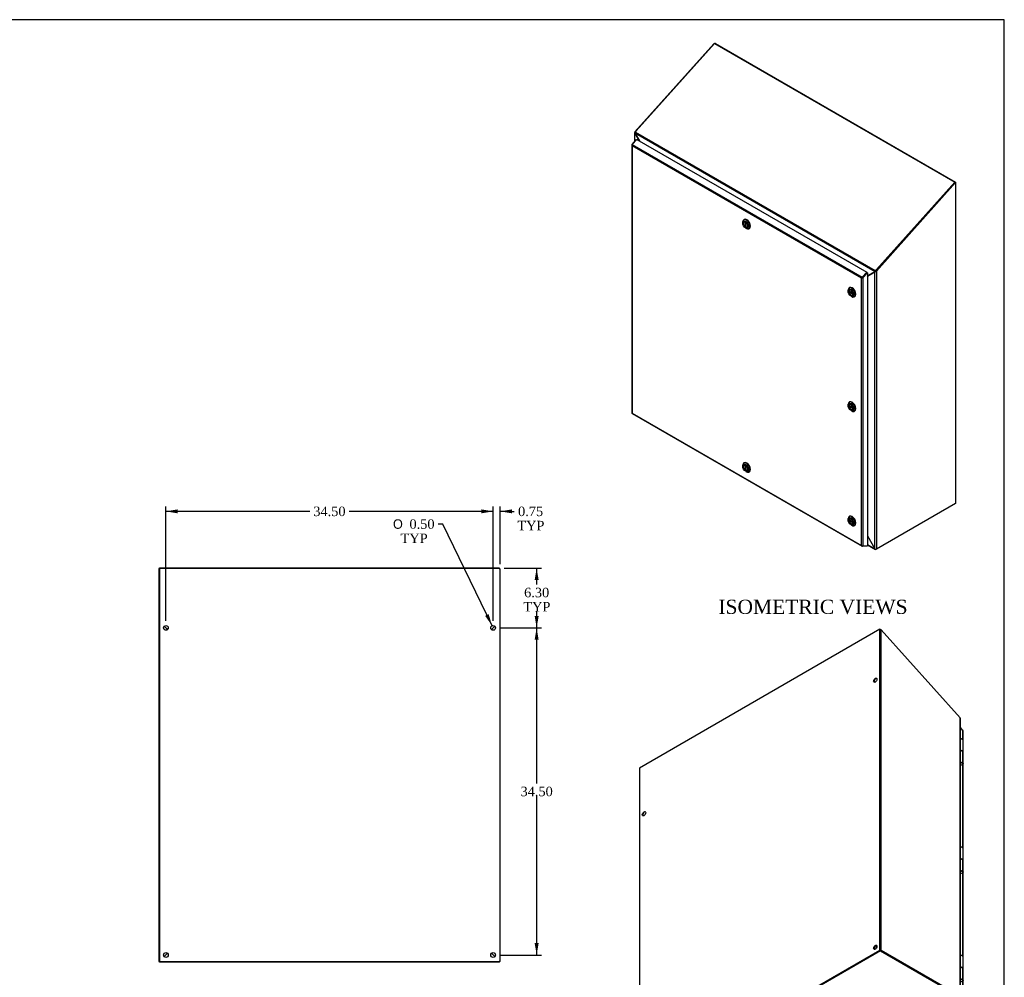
# Model space of a CAD drawing. Header units: inches. Extents: x 1 to 240, y -1 to 159.
# Tile 26 of 26: x 136 to 240, y 58 to 159. Entities that reach past the tile are written whole.
import ezdxf
from ezdxf.enums import TextEntityAlignment as Align

# ---------------------------------------------------------------- set-up
doc = ezdxf.new("R2010")
doc.units = ezdxf.units.IN
doc.header["$MEASUREMENT"] = 0
for name, color, linetype in [('COM70220', 7, 'Continuous'), ('COM70708-1', 7, 'Continuous'), ('COM70709-10', 7, 'Continuous'), ('COM70710-5', 7, 'Continuous'), ('COM70711-1', 7, 'Continuous'), ('COM70712-10', 7, 'Continuous'), ('Default', 7, 'Continuous'), ('HNG86659-1', 7, 'Continuous'), ('LOK10031', 7, 'Continuous'), ('LOK10031_INSERT', 7, 'Continuous'), ('STD26089', 7, 'Continuous')]:
    doc.layers.add(name, color=color, linetype=linetype)
doc.styles.add('SEACAD_Solid_Edge_ANSI1_Symbols', font='txt')
doc.styles.add('SEACAD_Times_New_Roman', font='times.ttf')
doc.dimstyles.new('HAMMOND_(STH_-_240x160)', dxfattribs={"dimtxt": 1, "dimasz": 1.25, "dimexe": 0.5, "dimexo": 0.5, "dimgap": 0.25, "dimtad": 0, "dimtih": 1, "dimtoh": 1, "dimzin": 0, "dimdsep": 46, "dimtxsty": 'SEACAD_Times_New_Roman', "dimblk1": '_SE_FILLED', "dimblk2": '_SE_FILLED', "dimsah": 1, "dimcen": 0.5, "dimadec": 0, "dimazin": 0, "dimtfac": 0.8, "dimtofl": 0, "dimtmove": 0, "dimatfit": 3, "dimfxl": 1, "dimtolj": 1, "dimtzin": 0, "dimarcsym": 0})

# ---------------------------------------------------------------- blocks, each defined once
blk = doc.blocks.new('SE5')
at = {"layer": 'COM70708-1', "color": 7, "linetype": 'Continuous'}
for p, q in [((186.3, 101.32), (150.48, 101.32)), ((150.48, 101.32), (150.48, 59.88)), ((186.41, 59.88), (186.41, 101.27)), ((185.49, 94.88), (185.84, 95.24)), ((185.48, 60.74), (185.84, 60.39)), ((150.48, 59.88), (186.3, 59.88)), ((186.41, 59.88), (186.3, 59.88))]:
    blk.add_line(p, q, dxfattribs=at)
for centre in [(151.16, 95.06), (185.66, 95.06), (151.16, 60.56), (185.66, 60.56)]:
    blk.add_circle(centre, 0.25, dxfattribs=at)
blk.add_open_spline([(186.3, 101.32), (186.32, 101.31), (186.33, 101.31), (186.36, 101.3), (186.37, 101.3), (186.39, 101.29), (186.4, 101.29), (186.41, 101.28), (186.41, 101.28), (186.41, 101.27)], degree=3, knots=[0, 0, 0, 0, 0.25, 0.25, 0.5, 0.5, 0.75, 0.75, 1, 1, 1, 1], dxfattribs=at)
at = {"layer": 'COM70709-10', "color": 7, "linetype": 'Continuous'}
for p, q in [((186.34, 101.36), (150.48, 101.36)), ((150.48, 101.32), (150.48, 101.36)), ((186.34, 101.31), (186.34, 101.36)), ((151.35, 94.89), (150.99, 95.25)), ((185.83, 95.25), (185.48, 94.89))]:
    blk.add_line(p, q, dxfattribs=at)
at = {"layer": 'COM70710-5', "color": 7, "linetype": 'Continuous'}
for p, q in [((151.34, 60.74), (150.98, 60.39)), ((185.84, 60.39), (185.48, 60.74)), ((150.48, 59.81), (150.48, 59.88)), ((186.34, 59.81), (150.48, 59.81)), ((186.34, 59.81), (186.34, 59.88))]:
    blk.add_line(p, q, dxfattribs=at)
at = {"layer": 'COM70711-1', "color": 7, "linetype": 'Continuous'}
for p, q in [((150.41, 101.32), (150.41, 59.88)), ((150.48, 101.32), (150.41, 101.32)), ((150.48, 101.32), (150.48, 101.32)), ((150.99, 95.24), (151.34, 94.89)), ((151.34, 60.74), (150.98, 60.39)), ((150.48, 59.88), (150.41, 59.88))]:
    blk.add_line(p, q, dxfattribs=at)
at = {"layer": 'COM70712-10', "color": 7, "linetype": 'Continuous'}
for p, q in [((151.2, 95.04), (151.2, 95.04)), ((151.27, 94.97), (151.27, 94.97)), ((185.55, 94.95), (185.55, 94.97)), ((185.63, 95.02), (185.63, 95.04))]:
    blk.add_line(p, q, dxfattribs=at)
blk = doc.blocks.new('SE6')
at = {"layer": 'COM70708-1', "color": 7, "linetype": 'Continuous'}
for p, q in [((208.95, 156.66), (200.62, 147.37)), ((208.96, 156.66), (208.95, 156.66)), ((209.1, 156.7), (209.06, 156.67)), ((209.1, 156.7), (234.43, 142.07)), ((200.58, 147.3), (200.58, 146.33)), ((200.62, 147.37), (200.6, 147.35)), ((200.66, 147.33), (200.6, 147.35)), ((200.62, 147.37), (200.66, 147.34)), ((200.63, 147.22), (200.62, 147.21)), ((200.62, 147.21), (201.07, 146.42)), ((200.62, 146.37), (200.62, 147.21)), ((234.36, 142.05), (234.38, 142.05)), ((234.38, 142.05), (234.43, 142.07)), ((234.43, 142.07), (234.43, 142.02))]:
    blk.add_line(p, q, dxfattribs=at)
for centre, radius, start, end in [((209.06, 156.52), 0.179, 113.5953, 128.7429), ((209.06, 156.52), 0.179, 76.8191, 103.8571), ((200.7, 147.3), 0.119, 152.9508, 222.4898)]:
    blk.add_arc(centre, radius, start, end, dxfattribs=at)
at = {"layer": 'COM70709-10', "color": 7, "linetype": 'Continuous'}
for p, q in [((209, 156.7), (200.74, 147.49)), ((209, 156.7), (234.36, 142.07)), ((200.74, 147.49), (200.66, 147.35)), ((200.63, 147.24), (225.91, 132.64)), ((200.63, 147.24), (200.63, 147.2)), ((200.63, 147.2), (201.09, 146.41)), ((200.66, 147.35), (225.96, 132.74)), ((234.36, 142.07), (226.1, 132.85)), ((234.37, 142.04), (234.36, 142.07)), ((224.83, 132.26), (224.83, 132.26)), ((224.87, 132.3), (224.87, 132.3)), ((225.13, 132.17), (225.9, 132.61)), ((225.95, 132.64), (225.9, 132.61)), ((225.9, 132.61), (225.91, 132.64)), ((225.96, 132.67), (225.91, 132.64)), ((225.95, 132.64), (225.96, 132.67)), ((225.96, 132.74), (226.1, 132.85)), ((225.98, 132.7), (225.96, 132.74)), ((225.98, 132.7), (226.05, 132.76)), ((226.1, 132.85), (226.11, 132.82))]:
    blk.add_line(p, q, dxfattribs=at)
for centre, radius, start, end in [((200.8, 147.25), 0.172, 143.0833, 182.5836), ((226.08, 132.62), 0.171, 132.2557, 170.973), ((226.02, 132.65), 0.0636, 122.7267, 157.8165)]:
    blk.add_arc(centre, radius, start, end, dxfattribs=at)
at = {"layer": 'COM70710-5', "color": 7, "linetype": 'Continuous'}
for p, q in [((225.13, 104.76), (225.92, 103.39)), ((225.13, 103.84), (225.92, 103.39)), ((225.13, 103.81), (225.97, 103.33)), ((226, 103.35), (226, 103.32)), ((226.02, 103.33), (226, 103.32)), ((226.07, 103.36), (226.02, 103.33)), ((226.02, 103.33), (226.02, 103.35))]:
    blk.add_line(p, q, dxfattribs=at)
blk.add_open_spline([(226, 103.32), (225.99, 103.32), (225.98, 103.32), (225.96, 103.33), (225.95, 103.33), (225.94, 103.34), (225.93, 103.35), (225.92, 103.37), (225.92, 103.38), (225.92, 103.39)], degree=3, knots=[0, 0, 0, 0, 0.25, 0.25, 0.5, 0.5, 0.75, 0.75, 1, 1, 1, 1], dxfattribs=at)
at = {"layer": 'COM70711-1', "color": 7, "linetype": 'Continuous'}
for p, q in [((226.02, 132.72), (234.38, 142.05)), ((226.07, 132.69), (234.43, 142.02)), ((234.38, 142.05), (234.43, 142.02)), ((234.43, 142.02), (234.43, 108.19)), ((225.92, 132.62), (225.13, 132.16)), ((225.13, 132.16), (225.15, 132.18)), ((225.96, 132.64), (225.15, 132.18)), ((225.95, 132.64), (225.92, 132.62)), ((225.92, 103.39), (225.92, 132.62)), ((226.02, 132.72), (226.07, 132.69)), ((226.07, 132.69), (226.07, 103.36)), ((234.43, 108.19), (226.07, 103.36)), ((225.13, 104.76), (225.92, 103.39)), ((226.07, 103.36), (226.05, 103.35))]:
    blk.add_line(p, q, dxfattribs=at)
for centre, radius, start, end in [((225.37, 131.73), 0.498, 115.9411, 118.4323), ((225.9, 132.84), 0.223, 273.5268, 318.1889), ((225.91, 132.72), 0.0947, 300.0362, 319.7456), ((225.76, 132.85), 0.291, 320.1906, 334.3739), ((226.03, 103.53), 0.181, 231.8532, 275.1984)]:
    blk.add_arc(centre, radius, start, end, dxfattribs=at)
at = {"layer": 'COM70712-10', "color": 7, "linetype": 'Continuous'}
for p, q in [((200.31, 146.03), (200.78, 146.56)), ((200.81, 146.57), (200.33, 146.03)), ((200.78, 146.56), (200.8, 146.55)), ((200.81, 146.57), (225.06, 132.57)), ((200.28, 145.99), (200.28, 117.72)), ((200.29, 145.96), (200.29, 145.96)), ((200.29, 145.96), (200.29, 145.96)), ((200.31, 146.03), (200.33, 146.03)), ((200.31, 145.91), (200.31, 117.71)), ((224.51, 131.95), (200.31, 145.91)), ((200.33, 146.03), (224.58, 132.04)), ((224.51, 103.74), (224.51, 131.95)), ((224.54, 131.97), (224.61, 132.01)), ((224.54, 131.97), (224.54, 131.96)), ((224.54, 131.96), (224.54, 131.96)), ((224.58, 132.04), (225.06, 132.57)), ((224.61, 132.01), (225.08, 132.53)), ((225.08, 132.53), (224.61, 132.01)), ((224.66, 131.98), (224.61, 132.01)), ((225.13, 132.5), (224.66, 131.98)), ((224.66, 131.98), (224.66, 103.71)), ((225.08, 132.53), (225.06, 132.57)), ((225.08, 132.53), (225.13, 132.5)), ((225.13, 132.5), (225.13, 103.73)), ((200.29, 117.7), (200.29, 117.7)), ((200.29, 117.69), (200.29, 117.7)), ((200.29, 117.69), (200.29, 117.69)), ((200.31, 117.71), (224.51, 103.74)), ((200.31, 117.67), (224.56, 103.68)), ((224.54, 103.7), (224.54, 103.7)), ((224.54, 103.7), (224.54, 103.7)), ((225.06, 103.69), (224.58, 103.67)), ((224.66, 103.71), (225.13, 103.73)), ((225.07, 103.72), (225.06, 103.69))]:
    blk.add_line(p, q, dxfattribs=at)
for centre, major_axis, ratio, start_param, end_param in [((200.39, 145.99), (0.108, 0), 0.57735, 2.356194, 3.587154), ((200.37, 145.97), (0.054, 0.0935), 0.57735, 1.22173, 2.049297), ((200.39, 145.96), (-0.086, 0.136), 0.549, 1.242088, 1.548986), ((200.39, 145.96), (-0.078, 0.123), 0.60466, 1.204587, 1.544038), ((224.58, 131.99), (-0.114, -0.059), 0.041488, 0.811828, 1.118725), ((224.58, 131.99), (-0.108, -0.057), 0.041976, 0.763364, 1.102814), ((224.61, 131.98), (0.054, 0.0935), 0.57735, 1.22173, 2.049297), ((224.58, 132.02), (0.108, 0), 0.57735, 4.266828, 5.497787), ((224.58, 131.99), (0.036, 0.0189), 0.041976, -1.166142, -0.854205), ((200.39, 117.72), (0.108, 0), 0.57735, 3.141593, 3.587154), ((200.39, 117.75), (-0.114, -0.059), 0.041488, 0.50493, 0.811828), ((200.39, 117.75), (-0.108, -0.057), 0.041976, 0.423914, 0.763364), ((200.37, 117.77), (0.054, 0.0935), 0.57735, 2.663092, 3.141593), ((224.58, 103.78), (0.078, -0.123), 0.60466, 4.68563, 5.025081), ((224.58, 103.78), (0.086, -0.136), 0.549, 4.690578, 4.997476), ((224.58, 103.75), (0.108, 0), 0.57735, 4.266828, 5.497787), ((224.61, 103.77), (0.054, 0.0935), 0.57735, 2.663092, 3.490659)]:
    blk.add_ellipse(centre, major_axis=major_axis, ratio=ratio, start_param=start_param, end_param=end_param, dxfattribs=at)
at = {"layer": 'LOK10031', "color": 7, "linetype": 'Continuous'}
for p, q in [((212.14, 138.13), (212.09, 138.1)), ((211.98, 137.85), (211.98, 137.77)), ((212.3, 137.22), (212.37, 137.18)), ((212.64, 137.15), (212.69, 137.18)), ((223.25, 130.95), (223.21, 130.92)), ((223.09, 130.67), (223.09, 130.59)), ((223.41, 130.04), (223.48, 130)), ((223.76, 129.97), (223.8, 130)), ((223.09, 118.61), (223.09, 118.53)), ((223.25, 118.89), (223.21, 118.86)), ((223.41, 117.98), (223.48, 117.94)), ((223.76, 117.91), (223.8, 117.94)), ((211.98, 112.2), (211.98, 112.12)), ((212.14, 112.48), (212.09, 112.45)), ((212.3, 111.57), (212.37, 111.53)), ((212.64, 111.5), (212.69, 111.53)), ((223.09, 106.55), (223.09, 106.47)), ((223.25, 106.83), (223.21, 106.8)), ((223.41, 105.92), (223.48, 105.88)), ((223.76, 105.85), (223.8, 105.88))]:
    blk.add_line(p, q, dxfattribs=at)
for centre, start_param, end_param in [((212.37, 137.63), 0, 0.785398), ((212.37, 137.63), 2.356194, 6.283185), ((212.41, 137.65), 3.141593, 6.283185), ((223.48, 130.45), 0, 0.785398), ((223.48, 130.45), 2.356194, 6.283185), ((223.52, 130.47), 3.141593, 6.283185), ((223.48, 118.39), 0, 0.785398), ((223.48, 118.39), 2.356194, 6.283185), ((223.52, 118.41), 3.141593, 6.283185), ((212.37, 111.98), 0, 0.785398), ((212.37, 111.98), 2.356194, 6.283185), ((212.41, 112), 3.141593, 6.283185), ((223.48, 106.33), 0, 0.785398), ((223.48, 106.33), 2.356194, 6.283185), ((223.52, 106.35), 3.141593, 6.283185)]:
    blk.add_ellipse(centre, major_axis=(-0.275, 0.476), ratio=0.57735, start_param=start_param, end_param=end_param, dxfattribs=at)
for centre, major_axis in [((212.3, 137.59), (-0.225, 0.39)), ((212.3, 137.59), (-0.158, 0.273)), ((223.41, 130.41), (-0.225, 0.39)), ((223.41, 130.41), (-0.158, 0.273)), ((223.41, 118.35), (-0.225, 0.39)), ((223.41, 118.35), (-0.158, 0.273)), ((212.3, 111.94), (-0.225, 0.39)), ((212.3, 111.94), (-0.158, 0.273)), ((223.41, 106.29), (-0.225, 0.39)), ((223.41, 106.29), (-0.157, 0.273))]:
    blk.add_ellipse(centre, major_axis=major_axis, ratio=0.57735, dxfattribs=at)
at = {"layer": 'LOK10031_INSERT', "color": 7, "linetype": 'Continuous'}
for p, q in [((212.16, 137.87), (212.14, 137.86)), ((212.27, 137.86), (212.27, 137.86)), ((212.27, 137.86), (212.27, 137.35)), ((212.33, 137.38), (212.27, 137.35)), ((212.33, 137.83), (212.33, 137.82)), ((212.33, 137.32), (212.33, 137.82)), ((212.45, 137.32), (212.47, 137.33)), ((223.63, 130.31), (223.19, 130.57)), ((223.19, 130.5), (223.25, 130.53)), ((223.19, 130.5), (223.63, 130.25)), ((223.27, 130.69), (223.25, 130.68)), ((223.57, 130.14), (223.59, 130.15)), ((223.63, 130.31), (223.63, 130.31)), ((223.63, 130.25), (223.63, 130.25)), ((223.63, 118.25), (223.19, 118.51)), ((223.19, 118.44), (223.25, 118.47)), ((223.19, 118.44), (223.63, 118.19)), ((223.27, 118.63), (223.25, 118.62)), ((223.57, 118.08), (223.59, 118.09)), ((223.63, 118.25), (223.63, 118.25)), ((223.63, 118.19), (223.63, 118.19)), ((212.16, 112.22), (212.14, 112.21)), ((212.27, 112.21), (212.27, 112.21)), ((212.27, 112.21), (212.27, 111.7)), ((212.33, 112.17), (212.33, 112.17)), ((212.33, 111.67), (212.33, 112.17)), ((212.33, 111.73), (212.27, 111.7)), ((212.45, 111.67), (212.47, 111.68)), ((223.63, 106.19), (223.19, 106.45)), ((223.19, 106.38), (223.25, 106.41)), ((223.19, 106.38), (223.63, 106.13)), ((223.27, 106.57), (223.25, 106.56)), ((223.57, 106.02), (223.59, 106.03)), ((223.63, 106.19), (223.63, 106.19)), ((223.63, 106.13), (223.63, 106.13))]:
    blk.add_line(p, q, dxfattribs=at)
for centre, major_axis, start_param, end_param in [((212.3, 137.59), (0.156, -0.271), 2.484547, 5.369435), ((212.3, 137.59), (-0.156, 0.271), 2.484547, 5.369435), ((223.41, 130.41), (0.156, -0.271), 0.91375, 3.798639), ((223.41, 130.41), (-0.156, 0.271), 0.91375, 3.798639), ((223.41, 118.35), (0.156, -0.271), 0.91375, 3.798639), ((223.41, 118.35), (-0.156, 0.271), 0.91375, 3.798639), ((212.3, 111.94), (0.156, -0.271), 2.484547, 5.369435), ((212.3, 111.94), (-0.156, 0.271), 2.484547, 5.369435), ((223.41, 106.29), (0.156, -0.271), 0.91375, 3.798639), ((223.41, 106.29), (-0.156, 0.271), 0.91375, 3.798639)]:
    blk.add_ellipse(centre, major_axis=major_axis, ratio=0.57735, start_param=start_param, end_param=end_param, dxfattribs=at)
blk = doc.blocks.new('SE7')
at = {"layer": 'COM70220', "color": 7, "linetype": 'Continuous'}
for centre, major_axis, start_param, end_param in [((234.76, 56.1), (0.125, -0.217), -1.368171, -1.272424), ((211.34, 42.78), (0.25, 0.433), 3.142794, 3.166374), ((211.34, 42.58), (0.125, -0.217), -1.368171, -1.247847)]:
    blk.add_ellipse(centre, major_axis=major_axis, ratio=0.57735, start_param=start_param, end_param=end_param, dxfattribs=at)
blk.add_open_spline([(211.07, 42.36), (211.07, 42.36), (211.08, 42.36), (211.09, 42.35), (211.1, 42.35)], degree=3, knots=[0.93407941, 0.93407941, 0.93407941, 0.93407941, 0.95149263, 1, 1, 1, 1], dxfattribs=at)
at = {"layer": 'COM70708-1', "color": 7, "linetype": 'Continuous'}
for p, q in [((226.42, 94.91), (201.09, 80.28)), ((226.42, 61.08), (226.42, 94.91)), ((226.57, 61.08), (226.57, 94.87)), ((226.57, 94.87), (234.9, 85.57)), ((234.9, 85.57), (234.92, 85.56)), ((234.9, 56.26), (234.9, 85.57)), ((234.93, 56.22), (234.93, 85.5)), ((201.09, 80.28), (201.09, 46.45)), ((201.09, 46.45), (226.42, 61.08)), ((201.14, 46.42), (226.47, 61.05)), ((226.52, 61.05), (234.85, 56.24)), ((226.57, 61.08), (234.9, 56.26)), ((234.9, 56.26), (234.85, 56.24)), ((234.9, 56.21), (234.85, 56.24)), ((234.85, 56.24), (234.86, 56.23)), ((234.86, 56.23), (234.92, 56.25)), ((234.9, 56.26), (234.92, 56.25)), ((201.14, 46.42), (201.09, 46.45))]:
    blk.add_line(p, q, dxfattribs=at)
for centre, radius, start, end in [((226.46, 94.73), 0.179, 51.2571, 103.1809), ((234.81, 85.5), 0.119, 0.2609, 27.0492)]:
    blk.add_arc(centre, radius, start, end, dxfattribs=at)
for centre in [(225.96, 89.54), (201.57, 75.45), (225.96, 61.37), (201.57, 47.28)]:
    blk.add_ellipse(centre, major_axis=(-0.125, -0.217), ratio=0.57735, dxfattribs=at)
for centre, major_axis, start_param, end_param in [((226.01, 89.51), (-0.125, -0.217), 3.346674, 6.078104), ((201.62, 75.42), (-0.125, -0.217), 3.346674, 6.078104), ((226.01, 61.34), (-0.125, -0.217), 3.346674, 6.078104), ((226.49, 61.03), (0.108, 0), 0.785398, 2.356194), ((201.62, 47.25), (-0.125, -0.217), 3.346674, 6.078104)]:
    blk.add_ellipse(centre, major_axis=major_axis, ratio=0.57735, start_param=start_param, end_param=end_param, dxfattribs=at)
for points in [[(234.86, 56.23), (234.86, 56.23), (234.86, 56.23), (234.86, 56.23), (234.86, 56.23), (234.86, 56.23), (234.86, 56.23), (234.85, 56.23), (234.85, 56.23), (234.85, 56.24)], [(234.92, 56.25), (234.92, 56.25), (234.93, 56.24), (234.93, 56.24), (234.93, 56.23), (234.93, 56.22), (234.93, 56.22), (234.92, 56.21), (234.91, 56.21), (234.9, 56.21)]]:
    blk.add_open_spline(points, degree=3, knots=[0, 0, 0, 0, 0.25, 0.25, 0.5, 0.5, 0.75, 0.75, 1, 1, 1, 1], dxfattribs=at)
at = {"layer": 'COM70710-5', "color": 7, "linetype": 'Continuous'}
for p, q in [((226.49, 61.06), (201.14, 46.42)), ((226.49, 61), (201.14, 46.36)), ((226.49, 61), (226.49, 61.06)), ((226.49, 61.06), (234.85, 56.24)), ((226.49, 61), (234.85, 56.18)), ((234.85, 56.18), (209.5, 41.54)), ((209.55, 41.53), (234.9, 56.17)), ((234.9, 56.21), (234.85, 56.24)), ((234.85, 56.23), (234.85, 56.24)), ((234.85, 56.18), (234.85, 56.24)), ((234.85, 56.23), (234.87, 56.17)), ((234.87, 56.17), (234.85, 56.18)), ((234.68, 55.99), (210.89, 42.26)), ((201.14, 46.36), (201.14, 46.42)), ((201.14, 46.36), (209.5, 41.54)), ((209.5, 41.54), (209.52, 41.53)), ((210.85, 42.29), (210.89, 42.26))]:
    blk.add_line(p, q, dxfattribs=at)
for points, knots in [([(234.85, 56.24), (234.85, 56.23), (234.85, 56.23), (234.86, 56.23), (234.86, 56.23), (234.86, 56.23), (234.86, 56.23), (234.86, 56.23), (234.86, 56.23), (234.85, 56.23)], [0, 0, 0, 0, 0.25, 0.25, 0.5, 0.5, 0.75, 0.75, 1, 1, 1, 1]), ([(234.9, 56.21), (234.9, 56.2), (234.9, 56.19), (234.9, 56.18), (234.9, 56.17), (234.89, 56.17), (234.89, 56.16), (234.88, 56.16), (234.87, 56.16), (234.87, 56.17)], [0, 0, 0, 0, 0.25, 0.25, 0.5, 0.5, 0.75, 0.75, 1, 1, 1, 1]), ([(209.52, 41.53), (209.53, 41.53), (209.54, 41.53), (209.55, 41.53), (209.56, 41.54), (209.56, 41.54)], [0, 0, 0, 0, 0.25, 0.25, 0.3895023, 0.3895023, 0.3895023, 0.3895023])]:
    blk.add_open_spline(points, degree=3, knots=knots, dxfattribs=at)
at = {"layer": 'COM70711-1', "color": 7, "linetype": 'Continuous'}
for p, q in [((201.09, 46.45), (201.09, 46.39)), ((201.14, 46.42), (201.09, 46.39)), ((201.09, 46.39), (201.14, 46.36)), ((210.85, 42.29), (210.87, 42.26)), ((210.87, 42.26), (210.88, 42.27))]:
    blk.add_line(p, q, dxfattribs=at)
at = {"layer": 'COM70712-10', "color": 7, "linetype": 'Continuous'}
for p, q in [((235.2, 84.24), (234.93, 84.54)), ((235.2, 83.25), (235.2, 84.24)), ((235.23, 55.93), (235.23, 84.2)), ((235.2, 71.83), (235.2, 80.69)), ((235.2, 60.41), (235.2, 69.27)), ((235.2, 55.97), (235.2, 57.85)), ((234.73, 55.99), (234.73, 56.07)), ((210.44, 41.96), (234.68, 55.96)), ((210.46, 41.9), (234.7, 55.89)), ((210.94, 41.88), (235.18, 55.88)), ((210.96, 41.88), (235.2, 55.88)), ((234.68, 55.96), (234.68, 56.04)), ((234.68, 55.96), (234.73, 55.99)), ((235.15, 55.94), (234.68, 55.96)), ((234.68, 55.96), (235.15, 55.94)), ((234.68, 55.96), (234.7, 55.89)), ((235.18, 55.88), (234.7, 55.89)), ((234.73, 55.99), (235.2, 55.97)), ((235.2, 55.97), (235.15, 55.94)), ((235.15, 55.94), (235.15, 55.94)), ((235.22, 55.9), (235.15, 55.94)), ((210.39, 42.02), (210.39, 41.93)), ((210.39, 41.93), (210.44, 41.96)), ((210.45, 41.93), (210.39, 41.93)), ((210.44, 42.05), (210.44, 41.96)), ((210.44, 41.96), (210.44, 41.96)), ((210.44, 41.96), (210.46, 41.9)), ((210.46, 41.9), (210.94, 41.88)), ((210.91, 42.27), (210.91, 42.23)), ((210.96, 42.26), (210.96, 42.3))]:
    blk.add_line(p, q, dxfattribs=at)
for centre, major_axis, start_param, end_param in [((235.12, 84.2), (-0.108, 0), 3.141593, 3.926991), ((235.15, 55.97), (-0.054, 0.0935), 2.792527, 3.551924), ((235.12, 55.93), (-0.108, 0), 2.696031, 3.926991), ((210.91, 41.98), (-0.054, 0.0935), 2.792527, 3.141593)]:
    blk.add_ellipse(centre, major_axis=major_axis, ratio=0.57735, start_param=start_param, end_param=end_param, dxfattribs=at)
at = {"layer": 'HNG86659-1', "color": 7, "linetype": 'Continuous'}
for p, q in [((235.21, 81.99), (235.21, 83.21)), ((235.1, 82.06), (234.93, 82.17)), ((235.15, 82.02), (234.93, 82.16)), ((235.15, 82.02), (235.15, 80.82)), ((235.21, 80.73), (235.21, 81.96)), ((234.93, 80.93), (235.15, 80.82)), ((235.16, 80.76), (234.93, 80.87)), ((235.17, 80.75), (234.93, 80.87)), ((235.17, 80.75), (235.16, 80.76)), ((235.21, 70.57), (235.21, 71.79)), ((235.1, 70.64), (234.93, 70.75)), ((235.15, 70.6), (234.93, 70.74)), ((235.15, 70.6), (235.15, 69.4)), ((235.21, 69.31), (235.21, 70.54)), ((234.93, 69.51), (235.15, 69.4)), ((235.16, 69.33), (234.93, 69.44)), ((235.17, 69.33), (234.93, 69.44)), ((235.17, 69.33), (235.16, 69.33)), ((235.21, 59.15), (235.21, 60.37)), ((235.1, 59.22), (234.93, 59.33)), ((235.15, 59.17), (234.93, 59.32)), ((235.15, 59.17), (235.15, 57.98)), ((235.21, 57.89), (235.21, 59.11)), ((234.93, 58.09), (235.15, 57.98)), ((235.16, 57.91), (234.93, 58.02)), ((235.17, 57.91), (234.93, 58.02)), ((235.17, 57.91), (235.16, 57.91))]:
    blk.add_line(p, q, dxfattribs=at)
for centre, radius, start, end in [((234.93, 82.94), 0.412, 58.9797, 89.8451), ((234.96, 83.24), 0.122, 76.2621, 98.3557), ((235.03, 81.86), 0.23, 59.8119, 82.6446), ((234.99, 81.89), 0.208, 38.7237, 58.7029), ((234.99, 80.65), 0.233, 34.8416, 46.393), ((234.93, 71.52), 0.412, 58.9797, 89.8451), ((234.96, 71.82), 0.122, 76.2621, 98.3557), ((235.03, 70.44), 0.23, 59.8119, 82.6446), ((234.99, 70.47), 0.208, 38.7237, 58.7029), ((234.99, 69.23), 0.233, 34.8416, 46.393), ((234.93, 60.1), 0.412, 58.9797, 89.8451), ((234.96, 60.4), 0.122, 76.2621, 98.3557), ((235.03, 59.02), 0.23, 59.8119, 82.6446), ((234.99, 59.04), 0.208, 38.7237, 58.7029), ((234.99, 57.81), 0.233, 34.8416, 46.393)]:
    blk.add_arc(centre, radius, start, end, dxfattribs=at)
for centre, major_axis, ratio, start_param, end_param in [((234.98, 81.99), (-0.236, 0), 0.57735, 3.141593, 4.605551), ((234.98, 81.96), (-0.236, 0), 0.57735, 3.925794, 4.317393), ((234.98, 81.96), (-0.236, 0), 0.57735, 3.141593, 3.925794), ((234.98, 80.69), (-0.202, -0.021), 0.501281, 1.287359, 3.570645), ((234.98, 70.57), (-0.236, 0), 0.57735, 3.141593, 4.605551), ((234.98, 70.54), (-0.236, 0), 0.57735, 3.925794, 4.317393), ((234.98, 70.54), (-0.236, 0), 0.57735, 3.141593, 3.925794), ((234.98, 69.27), (-0.202, -0.021), 0.501281, 1.287359, 3.570645), ((234.98, 59.15), (-0.236, 0), 0.57735, 3.141593, 4.605551), ((234.98, 59.11), (-0.236, 0), 0.57735, 3.925794, 4.317393), ((234.98, 59.11), (-0.236, 0), 0.57735, 3.141593, 3.925794), ((234.98, 57.85), (-0.202, -0.021), 0.501281, 1.287359, 3.570645)]:
    blk.add_ellipse(centre, major_axis=major_axis, ratio=ratio, start_param=start_param, end_param=end_param, dxfattribs=at)
for points, knots in [([(235.21, 83.23), (235.21, 83.24), (235.21, 83.25), (235.18, 83.29), (235.13, 83.32), (235.05, 83.35), (235.01, 83.35), (234.99, 83.36)], [0, 0, 0, 0, 0.043117, 0.262983, 0.523294, 0.804022, 1, 1, 1, 1]), ([(235.21, 83.21), (235.21, 83.22), (235.21, 83.22), (235.21, 83.23), (235.21, 83.24), (235.2, 83.25), (235.2, 83.26), (235.18, 83.27), (235.18, 83.27), (235.17, 83.28), (235.16, 83.28), (235.15, 83.29), (235.15, 83.29), (235.15, 83.29)], [0.3971419, 0.3971419, 0.3971419, 0.3971419, 0.5, 0.5, 0.625, 0.625, 0.75, 0.75, 0.875, 0.875, 0.9375, 0.9375, 1, 1, 1, 1]), ([(235.18, 80.78), (235.18, 80.78), (235.18, 80.78), (235.18, 80.77), (235.17, 80.77), (235.17, 80.76), (235.17, 80.76), (235.17, 80.76), (235.17, 80.76), (235.17, 80.75), (235.17, 80.75), (235.17, 80.75), (235.17, 80.75), (235.17, 80.75)], [0, 0, 0, 0, 0.25, 0.25, 0.5, 0.5, 0.625, 0.625, 0.75, 0.75, 0.875, 0.875, 1, 1, 1, 1]), ([(235.18, 80.78), (235.19, 80.78), (235.2, 80.77), (235.2, 80.76), (235.21, 80.76), (235.22, 80.74), (235.22, 80.73), (235.21, 80.71), (235.21, 80.71), (235.21, 80.71)], [0, 0, 0, 0, 0.125, 0.125, 0.25, 0.25, 0.5, 0.5, 0.5177455, 0.5177455, 0.5177455, 0.5177455]), ([(235.21, 71.81), (235.21, 71.82), (235.21, 71.83), (235.18, 71.87), (235.13, 71.9), (235.05, 71.93), (235.01, 71.93), (234.99, 71.93)], [0, 0, 0, 0, 0.043117, 0.262983, 0.523294, 0.804022, 1, 1, 1, 1]), ([(235.21, 71.79), (235.21, 71.8), (235.21, 71.8), (235.21, 71.81), (235.21, 71.82), (235.2, 71.83), (235.2, 71.84), (235.18, 71.85), (235.18, 71.85), (235.17, 71.86), (235.16, 71.86), (235.15, 71.87), (235.15, 71.87), (235.15, 71.87)], [0.3971419, 0.3971419, 0.3971419, 0.3971419, 0.5, 0.5, 0.625, 0.625, 0.75, 0.75, 0.875, 0.875, 0.9375, 0.9375, 1, 1, 1, 1]), ([(235.18, 69.36), (235.18, 69.36), (235.18, 69.36), (235.18, 69.35), (235.17, 69.35), (235.17, 69.34), (235.17, 69.34), (235.17, 69.34), (235.17, 69.34), (235.17, 69.33), (235.17, 69.33), (235.17, 69.33), (235.17, 69.33), (235.17, 69.33)], [0, 0, 0, 0, 0.25, 0.25, 0.5, 0.5, 0.625, 0.625, 0.75, 0.75, 0.875, 0.875, 1, 1, 1, 1]), ([(235.18, 69.36), (235.19, 69.36), (235.2, 69.35), (235.2, 69.34), (235.21, 69.34), (235.22, 69.32), (235.22, 69.31), (235.21, 69.29), (235.21, 69.29), (235.21, 69.29)], [0, 0, 0, 0, 0.125, 0.125, 0.25, 0.25, 0.5, 0.5, 0.5177455, 0.5177455, 0.5177455, 0.5177455]), ([(235.21, 60.39), (235.21, 60.39), (235.21, 60.41), (235.18, 60.44), (235.13, 60.48), (235.05, 60.51), (235.01, 60.51), (234.99, 60.51)], [0, 0, 0, 0, 0.043117, 0.262983, 0.523294, 0.804022, 1, 1, 1, 1]), ([(235.21, 60.37), (235.21, 60.38), (235.21, 60.38), (235.21, 60.39), (235.21, 60.4), (235.2, 60.41), (235.2, 60.42), (235.18, 60.43), (235.18, 60.43), (235.17, 60.44), (235.16, 60.44), (235.15, 60.45), (235.15, 60.45), (235.15, 60.45)], [0.3971419, 0.3971419, 0.3971419, 0.3971419, 0.5, 0.5, 0.625, 0.625, 0.75, 0.75, 0.875, 0.875, 0.9375, 0.9375, 1, 1, 1, 1]), ([(235.18, 57.94), (235.18, 57.94), (235.18, 57.94), (235.18, 57.93), (235.17, 57.93), (235.17, 57.92), (235.17, 57.92), (235.17, 57.92), (235.17, 57.92), (235.17, 57.91), (235.17, 57.91), (235.17, 57.91), (235.17, 57.91), (235.17, 57.91)], [0, 0, 0, 0, 0.25, 0.25, 0.5, 0.5, 0.625, 0.625, 0.75, 0.75, 0.875, 0.875, 1, 1, 1, 1]), ([(235.18, 57.94), (235.19, 57.94), (235.2, 57.93), (235.2, 57.92), (235.21, 57.92), (235.22, 57.9), (235.22, 57.89), (235.21, 57.87), (235.21, 57.87), (235.21, 57.87)], [0, 0, 0, 0, 0.125, 0.125, 0.25, 0.25, 0.5, 0.5, 0.5177455, 0.5177455, 0.5177455, 0.5177455])]:
    blk.add_open_spline(points, degree=3, knots=knots, dxfattribs=at)
for points in [[(235.15, 80.64), (235.19, 80.67), (235.21, 80.69), (235.21, 80.71)], [(235.15, 69.22), (235.19, 69.25), (235.21, 69.27), (235.21, 69.29)], [(235.15, 57.8), (235.19, 57.83), (235.21, 57.85), (235.21, 57.87)]]:
    blk.add_open_spline(points, degree=3, dxfattribs=at)
at = {"layer": 'STD26089', "color": 7, "linetype": 'Continuous'}
for p, q in [((226.06, 61.53), (226.02, 61.55)), ((225.84, 61.22), (225.87, 61.2))]:
    blk.add_line(p, q, dxfattribs=at)
blk.add_ellipse((225.97, 61.36), major_axis=(-0.094, -0.162), ratio=0.57735, start_param=0, end_param=3.141593, dxfattribs=at)
blk = doc.blocks.new('DMBLK246')
at = {"layer": 'Default', "linetype": 'Continuous', "transparency": 16777216}
for points in [[(190.46, 100.11), (190.25, 101.36), (190.04, 100.11)], [(190.46, 96.31), (190.04, 96.31), (190.25, 95.06)]]:
    blk.add_hatch(color=7, dxfattribs=at).paths.add_polyline_path(points)
at = {"layer": 'Default', "color": 7, "linetype": 'Continuous', "transparency": 16777216}
for p, q in [((186.84, 101.36), (190.75, 101.36)), ((190.25, 101.36), (190.25, 99.64)), ((190.25, 96.79), (190.25, 95.06)), ((186.41, 95.06), (190.75, 95.06))]:
    blk.add_line(p, q, dxfattribs=at)
at = {"layer": 'Default', "color": 7, "linetype": 'Continuous', "transparency": 16777216, "style": 'SEACAD_Times_New_Roman'}
for s, p in [('6.30', (188.93, 99.29)), ('TYP', (188.85, 97.79))]:
    blk.add_text(s, height=1, dxfattribs=at).set_placement(p, align=Align.TOP_LEFT)
blk = doc.blocks.new('_SE_FILLED')
at = {"color": 0}
blk.add_line((0, 0), (-1, 0), dxfattribs=at)
blk.add_solid([(0, 0), (-1, -0.1665), (-1, 0.1665), (0, 0)], dxfattribs=at)
blk = doc.blocks.new('DMBLK247')
at = {"layer": 'Default', "linetype": 'Continuous', "transparency": 16777216}
for points in [[(190.46, 93.81), (190.25, 95.06), (190.04, 93.81)], [(190.46, 61.81), (190.04, 61.81), (190.25, 60.56)]]:
    blk.add_hatch(color=7, dxfattribs=at).paths.add_polyline_path(points)
at = {"layer": 'Default', "color": 7, "linetype": 'Continuous', "transparency": 16777216}
for p, q in [((186.41, 95.06), (190.75, 95.06)), ((190.25, 95.06), (190.25, 78.66)), ((190.25, 77.31), (190.25, 60.56)), ((186.41, 60.56), (190.75, 60.56))]:
    blk.add_line(p, q, dxfattribs=at)
at = {"layer": 'Default', "color": 7, "linetype": 'Continuous', "transparency": 16777216, "style": 'SEACAD_Times_New_Roman'}
blk.add_text('34.50', height=1, dxfattribs=at).set_placement((188.55, 78.31), align=Align.TOP_LEFT)
blk = doc.blocks.new('DMBLK248')
at = {"layer": 'Default', "linetype": 'Continuous', "transparency": 16777216}
for points in [[(184.41, 107.56), (184.41, 107.14), (185.66, 107.35)], [(187.66, 107.56), (186.41, 107.35), (187.66, 107.14)]]:
    blk.add_hatch(color=7, dxfattribs=at).paths.add_polyline_path(points)
at = {"layer": 'Default', "color": 7, "linetype": 'Continuous', "transparency": 16777216}
for p, q in [((185.66, 107.35), (183.16, 107.35)), ((185.66, 95.81), (185.66, 107.85)), ((186.41, 101.77), (186.41, 107.85)), ((187.37, 107.35), (186.41, 107.35)), ((187.37, 107.35), (187.87, 107.35))]:
    blk.add_line(p, q, dxfattribs=at)
at = {"layer": 'Default', "color": 7, "linetype": 'Continuous', "transparency": 16777216, "style": 'SEACAD_Times_New_Roman'}
for s, p in [('0.75', (188.29, 107.85)), ('TYP', (188.22, 106.35))]:
    blk.add_text(s, height=1, dxfattribs=at).set_placement(p, align=Align.TOP_LEFT)
blk = doc.blocks.new('DMBLK249')
at = {"layer": 'Default', "linetype": 'Continuous', "transparency": 16777216}
for points in [[(152.41, 107.56), (151.16, 107.35), (152.41, 107.14)], [(184.41, 107.56), (184.41, 107.14), (185.66, 107.35)]]:
    blk.add_hatch(color=7, dxfattribs=at).paths.add_polyline_path(points)
at = {"layer": 'Default', "color": 7, "linetype": 'Continuous', "transparency": 16777216}
for p, q in [((151.16, 95.81), (151.16, 107.85)), ((166.35, 107.35), (151.16, 107.35)), ((185.66, 107.35), (170.47, 107.35)), ((185.66, 95.81), (185.66, 107.85))]:
    blk.add_line(p, q, dxfattribs=at)
at = {"layer": 'Default', "color": 7, "linetype": 'Continuous', "transparency": 16777216, "style": 'SEACAD_Times_New_Roman'}
blk.add_text('34.50', height=1, dxfattribs=at).set_placement((166.7, 107.85), align=Align.TOP_LEFT)
blk = doc.blocks.new('DMBLK257')
at = {"layer": 'Default', "linetype": 'Continuous', "transparency": 16777216}
blk.add_hatch(color=7, dxfattribs=at).paths.add_polyline_path([(184.82, 96.32), (185.55, 95.29), (185.19, 96.5)])
at = {"layer": 'Default', "color": 7, "linetype": 'Continuous', "transparency": 16777216}
for p, q in [((180.35, 106.01), (179.85, 106.01)), ((185.55, 95.29), (180.35, 106.01))]:
    blk.add_line(p, q, dxfattribs=at)
for s, style, p in [('O', 'SEACAD_Solid_Edge_ANSI1_Symbols', (175.1, 106.51)), ('0.50', 'SEACAD_Times_New_Roman', (176.84, 106.51)), ('TYP', 'SEACAD_Times_New_Roman', (175.9, 105.01))]:
    blk.add_text(s, height=1, dxfattribs=dict(at, style=style)).set_placement(p, align=Align.TOP_LEFT)
blk = doc.blocks.new('BORDER')
at = {"layer": 'Default', "color": 7, "linetype": 'Continuous'}
for p, q in [((0, 27.86), (-41.86, 27.86)), ((0, 0), (0, 27.86))]:
    blk.add_line(p, q, dxfattribs=at)

msp = doc.modelspace()

# ---------------------------------------------------------------- block references
at = {"layer": 'Default', "color": 7, "xscale": 5.7, "yscale": 5.7, "zscale": 5.7}
msp.add_blockref('BORDER', (239.562, 0.401), dxfattribs=at)
at = {"layer": 'Default'}
for name in ['SE6', 'SE5', 'SE7']:
    msp.add_blockref(name, (0, 0), dxfattribs=at)

# ---------------------------------------------------------------- texts
at = {"layer": 'Default', "color": 7, "linetype": 'Continuous', "style": 'SEACAD_Times_New_Roman'}
msp.add_text('ISOMETRIC VIEWS', height=1.5, dxfattribs=at).set_placement((209.414, 98.032), align=Align.TOP_LEFT)

# ---------------------------------------------------------------- dimensions: what is measured, and where the dimension line sits
at = {"layer": 'Default', "color": 7, "linetype": 'Continuous'}
dim = msp.add_linear_dim(base=(151.161, 107.348), p1=(185.661, 95.312), p2=(151.161, 95.312), text='\\A1;<>', dimstyle='HAMMOND_(STH_-_240x160)', dxfattribs=at)
dim.commit()
dim.dimension.update_dxf_attribs({"geometry": 'DMBLK249', "text_midpoint": (168.411, 107.348), "dimtype": 160})
dim = msp.add_linear_dim(base=(185.661, 107.348), p1=(186.411, 101.275), p2=(185.661, 95.312), text='\\A1;<>\\PTYP', dimstyle='HAMMOND_(STH_-_240x160)', override={"dimtmove": 1}, dxfattribs=at)
dim.commit()
dim.dimension.update_dxf_attribs({"geometry": 'DMBLK248', "text_midpoint": (187.869, 107.348), "dimtype": 160})
dim = msp.add_diameter_dim_2p(p1=(185.77, 94.837), p2=(185.552, 95.287), text='\\A1;<>\\PTYP', dimstyle='HAMMOND_(STH_-_240x160)', dxfattribs=at)
dim.commit()
dim.dimension.update_dxf_attribs({"geometry": 'DMBLK257', "text_midpoint": (179.846, 106.009), "dimtype": 163})
for base, p1, p2, angle, text, picture, middle, dimtype in [((190.2526, 95.062), (186.3388, 101.3573), (185.9108, 95.062), 90, '\\A1;<>\\PTYP', 'DMBLK246', (190.2526, 98.7855), 160), ((190.253, 95.062), (185.911, 95.062), (185.911, 60.562), 270, '\\A1;<>', 'DMBLK247', (190.253, 77.812), 161)]:
    dim = msp.add_linear_dim(base=base, p1=p1, p2=p2, angle=angle, text=text, dimstyle='HAMMOND_(STH_-_240x160)', dxfattribs=at)
    dim.commit()
    dim.dimension.update_dxf_attribs({"geometry": picture, "text_midpoint": middle, "dimtype": dimtype})

doc.saveas('drawing.dxf')
